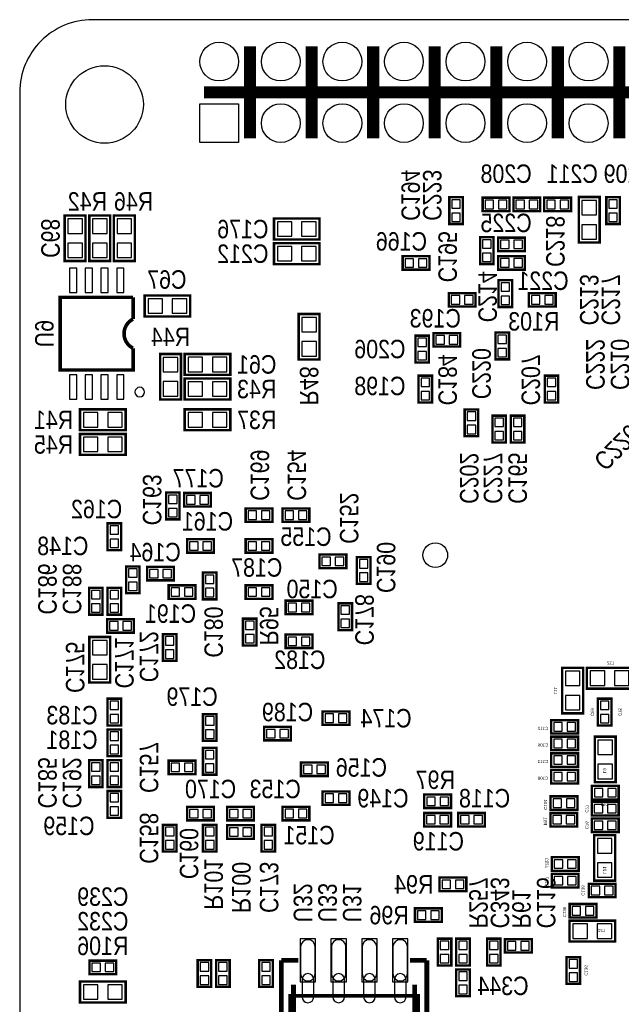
# Model space of a CAD drawing. Extents: x 0 to 111, y 0 to 76.
# Tile 2 of 7: x 0 to 25, y 30 to 71. Entities that reach past the tile are written whole.
import ezdxf
from ezdxf.enums import TextEntityAlignment as Align

# ---------------------------------------------------------------- set-up
doc = ezdxf.new("R2010")
doc.units = 0
for name, color, linetype in [('BG_OUTLINE', 12, 'CONTINUOUS'), ('PG_SILKSCREEN_BOTTOM', 150, 'CONTINUOUS'), ('PIN_BOTTOM', 202, 'CONTINUOUS'), ('RD_SILKSCREEN_BOTTOM', 150, 'CONTINUOUS')]:
    doc.layers.add(name, color=color, linetype=linetype)

msp = doc.modelspace()

# ---------------------------------------------------------------- linework, layer by layer
at = {"layer": 'BG_OUTLINE'}
msp.add_lwpolyline([(2.999994, 0), (108.000013, 0, 0.414212), (111.000007, 2.999994), (111.000007, 67.999991, 0.414214), (108.000013, 71.00001), (2.999994, 71.00001, 0.414214), (0, 67.999991), (0, 2.999994, 0.414212), (2.999994, 0)], format="xyb", dxfattribs=at)
at = {"layer": 'PG_SILKSCREEN_BOTTOM'}
for points, const_width in [([(9.500006, 66.099995), (9.500006, 69.899987)], 0.499999), ([(12.040006, 66.099995), (12.040006, 69.899987)], 0.499999), ([(14.580006, 66.099995), (14.580006, 69.899987)], 0.499999), ([(17.120006, 66.099995), (17.120006, 69.899987)], 0.499999), ([(19.660006, 66.099995), (19.660006, 69.899987)], 0.499999), ([(22.200006, 66.099995), (22.200006, 69.899987)], 0.499999), ([(24.740006, 66.099995), (24.740006, 69.899987)], 0.499999), ([(7.60001, 67.999991), (57.120003, 67.999991)], 0.499999), ([(17.83809, 62.566474), (17.722088, 62.566474), (17.722088, 63.671475), (18.279085, 63.671475), (18.279085, 62.566474), (17.83809, 62.566474)], 0.1), ([(19.099098, 63.535509), (19.099098, 63.651511), (20.2041, 63.651511), (20.2041, 63.094514), (19.099098, 63.094514), (19.099098, 63.535509)], 0.1), ([(20.369098, 63.535509), (20.369098, 63.651511), (21.474074, 63.651511), (21.474074, 63.094514), (20.369098, 63.094514), (20.369098, 63.535509)], 0.1), ([(21.639073, 63.535509), (21.639073, 63.651511), (22.744074, 63.651511), (22.744074, 63.094514), (21.639073, 63.094514), (21.639073, 63.535509)], 0.1), ([(23.0632, 63.6778), (23.0632, 61.7982), (23.9268, 61.7982), (23.9268, 63.6778), (23.0632, 63.6778)], 0.1016), ([(24.31509, 62.566499), (24.199088, 62.566499), (24.199088, 63.671501), (24.756085, 63.671501), (24.756085, 62.566499), (24.31509, 62.566499)], 0.1), ([(2.7178, 61.0362), (2.7178, 62.9158), (1.8542, 62.9158), (1.8542, 61.0362), (2.7178, 61.0362)], 0.1016), ([(2.8702, 62.9158), (2.8702, 61.0362), (3.7338, 61.0362), (3.7338, 62.9158), (2.8702, 62.9158)], 0.1016), ([(3.8862, 62.9158), (3.8862, 61.0362), (4.7498, 61.0362), (4.7498, 62.9158), (3.8862, 62.9158)], 0.1016), ([(12.3698, 62.7888), (10.4902, 62.7888), (10.4902, 61.9252), (12.3698, 61.9252), (12.3698, 62.7888)], 0.1016), ([(12.3698, 61.7728), (10.4902, 61.7728), (10.4902, 60.9092), (12.3698, 60.9092), (12.3698, 61.7728)], 0.1016), ([(19.10809, 60.915525), (18.992088, 60.915525), (18.992088, 62.020526), (19.549085, 62.020526), (19.549085, 60.915525), (19.10809, 60.915525)], 0.1), ([(20.8391, 61.559491), (20.8391, 61.443489), (19.734098, 61.443489), (19.734098, 62.000486), (20.8391, 62.000486), (20.8391, 61.559491)], 0.1), ([(15.797124, 61.122509), (15.797124, 61.238511), (16.902125, 61.238511), (16.902125, 60.681514), (15.797124, 60.681514), (15.797124, 61.122509)], 0.1), ([(20.8391, 60.797491), (20.8391, 60.681489), (19.734098, 60.681489), (19.734098, 61.238486), (20.8391, 61.238486), (20.8391, 60.797491)], 0.1), ([(20.195108, 60.242526), (20.31111, 60.242526), (20.31111, 59.137525), (19.754113, 59.137525), (19.754113, 60.242526), (20.195108, 60.242526)], 0.1), ([(18.8071, 59.273491), (18.8071, 59.157489), (17.702098, 59.157489), (17.702098, 59.714486), (18.8071, 59.714486), (18.8071, 59.273491)], 0.1), ([(22.109125, 59.273491), (22.109125, 59.157489), (21.004124, 59.157489), (21.004124, 59.714486), (22.109125, 59.714486), (22.109125, 59.273491)], 0.1), ([(4.675022, 59.539022), (1.675003, 59.539022), (1.675003, 56.539003), (4.675022, 56.539003), (4.675022, 57.439001)], 0.150012), ([(4.675022, 58.638999), (4.675022, 59.539022)], 0.150012), ([(5.1562, 58.7502), (7.0358, 58.7502), (7.0358, 59.6138), (5.1562, 59.6138), (5.1562, 58.7502)], 0.1016), ([(11.5062, 58.8518), (11.5062, 56.9722), (12.3698, 56.9722), (12.3698, 58.8518), (11.5062, 58.8518)], 0.1016), ([(20.068108, 58.083501), (20.18411, 58.083501), (20.18411, 56.978499), (19.627113, 56.978499), (19.627113, 58.083501), (20.068108, 58.083501)], 0.1), ([(16.44109, 56.851525), (16.325088, 56.851525), (16.325088, 57.956526), (16.882085, 57.956526), (16.882085, 56.851525), (16.44109, 56.851525)], 0.1), ([(18.172125, 57.622491), (18.172125, 57.506489), (17.067124, 57.506489), (17.067124, 58.063486), (18.172125, 58.063486), (18.172125, 57.622491)], 0.1), ([(6.6548, 55.3212), (6.6548, 57.2008), (5.7912, 57.2008), (5.7912, 55.3212), (6.6548, 55.3212)], 0.1016), ([(6.8072, 56.3372), (8.6868, 56.3372), (8.6868, 57.2008), (6.8072, 57.2008), (6.8072, 56.3372)], 0.1016), ([(6.8072, 55.3212), (8.6868, 55.3212), (8.6868, 56.1848), (6.8072, 56.1848), (6.8072, 55.3212)], 0.1016), ([(16.893108, 56.305501), (17.00911, 56.305501), (17.00911, 55.200499), (16.452113, 55.200499), (16.452113, 56.305501), (16.893108, 56.305501)], 0.1), ([(22.100108, 56.305501), (22.21611, 56.305501), (22.21611, 55.200499), (21.659113, 55.200499), (21.659113, 56.305501), (22.100108, 56.305501)], 0.1), ([(4.3688, 54.9148), (2.4892, 54.9148), (2.4892, 54.0512), (4.3688, 54.0512), (4.3688, 54.9148)], 0.1016), ([(6.8072, 54.0512), (8.6868, 54.0512), (8.6868, 54.9148), (6.8072, 54.9148), (6.8072, 54.0512)], 0.1016), ([(18.798108, 54.908475), (18.91411, 54.908475), (18.91411, 53.803474), (18.357113, 53.803474), (18.357113, 54.908475), (18.798108, 54.908475)], 0.1), ([(19.941108, 54.65445), (20.05711, 54.65445), (20.05711, 53.549448), (19.500113, 53.549448), (19.500113, 54.65445), (19.941108, 54.65445)], 0.1), ([(20.37809, 53.549525), (20.262088, 53.549525), (20.262088, 54.654526), (20.819085, 54.654526), (20.819085, 53.549525), (20.37809, 53.549525)], 0.1), ([(2.4892, 53.0352), (4.3688, 53.0352), (4.3688, 53.8988), (2.4892, 53.8988), (2.4892, 53.0352)], 0.1016), ([(6.479108, 51.479399), (6.59511, 51.479399), (6.59511, 50.374398), (6.038113, 50.374398), (6.038113, 51.479399), (6.479108, 51.479399)], 0.1), ([(7.885049, 51.018491), (7.885049, 50.902489), (6.780047, 50.902489), (6.780047, 51.459486), (7.885049, 51.459486), (7.885049, 51.018491)], 0.1), ([(10.425074, 50.383491), (10.425074, 50.267489), (9.320073, 50.267489), (9.320073, 50.824486), (10.425074, 50.824486), (10.425074, 50.383491)], 0.1), ([(10.8442, 50.708509), (10.8442, 50.824511), (11.949201, 50.824511), (11.949201, 50.267514), (10.8442, 50.267514), (10.8442, 50.708509)], 0.1), ([(4.066108, 50.209475), (4.18211, 50.209475), (4.18211, 49.104474), (3.625113, 49.104474), (3.625113, 50.209475), (4.066108, 50.209475)], 0.1), ([(6.907124, 49.438509), (6.907124, 49.554511), (8.012125, 49.554511), (8.012125, 48.997489), (6.907124, 48.997489), (6.907124, 49.438509)], 0.1), ([(10.425125, 49.113491), (10.425125, 48.997489), (9.320124, 48.997489), (9.320124, 49.554486), (10.425125, 49.554486), (10.425125, 49.113491)], 0.1), ([(12.368098, 48.803509), (12.368098, 48.919511), (13.4731, 48.919511), (13.4731, 48.362514), (12.368098, 48.362514), (12.368098, 48.803509)], 0.1), ([(14.353108, 48.812501), (14.46911, 48.812501), (14.46911, 47.707499), (13.912113, 47.707499), (13.912113, 48.812501), (14.353108, 48.812501)], 0.1), ([(4.828108, 48.431526), (4.94411, 48.431526), (4.94411, 47.326525), (4.387113, 47.326525), (4.387113, 48.431526), (4.828108, 48.431526)], 0.1), ([(6.3611, 47.970491), (6.3611, 47.854489), (5.256098, 47.854489), (5.256098, 48.411486), (6.3611, 48.411486), (6.3611, 47.970491)], 0.1), ([(8.003108, 48.177501), (8.11911, 48.177501), (8.11911, 47.072499), (7.562113, 47.072499), (7.562113, 48.177501), (8.003108, 48.177501)], 0.1), ([(2.97909, 46.437499), (2.863088, 46.437499), (2.863088, 47.542501), (3.420085, 47.542501), (3.420085, 46.437499), (2.97909, 46.437499)], 0.1), ([(3.74109, 46.437525), (3.625088, 46.437525), (3.625088, 47.542526), (4.182085, 47.542526), (4.182085, 46.437525), (3.74109, 46.437525)], 0.1), ([(7.250074, 47.208592), (7.250074, 47.092489), (6.145073, 47.092489), (6.145073, 47.649486), (7.250074, 47.649486), (7.250074, 47.208592)], 0.1), ([(9.320124, 47.533484), (9.320124, 47.649486), (10.425125, 47.649486), (10.425125, 47.092489), (9.320124, 47.092489), (9.320124, 47.533484)], 0.1), ([(10.971098, 46.898509), (10.971098, 47.014511), (12.0761, 47.014511), (12.0761, 46.457514), (10.971098, 46.457514), (10.971098, 46.898509)], 0.1), ([(13.591083, 46.907399), (13.707085, 46.907399), (13.707085, 45.802398), (13.150088, 45.802398), (13.150088, 46.907399), (13.591083, 46.907399)], 0.1), ([(4.710125, 45.811491), (4.710125, 45.695489), (3.605124, 45.695489), (3.605124, 46.252486), (4.710125, 46.252486), (4.710125, 45.811491)], 0.1), ([(9.32909, 45.167499), (9.213088, 45.167499), (9.213088, 46.272501), (9.770085, 46.272501), (9.770085, 45.167499), (9.32909, 45.167499)], 0.1), ([(2.8702, 45.5168), (2.8702, 43.6372), (3.7338, 43.6372), (3.7338, 45.5168), (2.8702, 45.5168)], 0.1016), ([(6.352108, 45.637475), (6.46811, 45.637475), (6.46811, 44.532474), (5.911113, 44.532474), (5.911113, 45.637475), (6.352108, 45.637475)], 0.1), ([(10.971098, 45.501509), (10.971098, 45.617511), (12.0761, 45.617511), (12.0761, 45.060514), (10.971098, 45.060514), (10.971098, 45.501509)], 0.1), ([(23.241, 42.3672), (23.241, 44.2468), (22.3774, 44.2468), (22.3774, 42.3672), (23.241, 42.3672)], 0.1016), ([(25.273, 44.2468), (23.3934, 44.2468), (23.3934, 43.3832), (25.273, 43.3832), (25.273, 44.2468)], 0.1016), ([(3.74109, 41.865474), (3.625088, 41.865474), (3.625088, 42.970475), (4.182085, 42.970475), (4.182085, 41.865474), (3.74109, 41.865474)], 0.1), ([(24.292992, 42.969993), (24.408994, 42.969993), (24.408994, 41.864991), (23.851997, 41.864991), (23.851997, 42.969993), (24.292992, 42.969993)], 0.1), ([(7.67809, 41.230525), (7.562088, 41.230525), (7.562088, 42.335526), (8.119085, 42.335526), (8.119085, 41.230525), (7.67809, 41.230525)], 0.1), ([(12.495098, 42.326509), (12.495098, 42.442511), (13.6001, 42.442511), (13.6001, 41.885514), (12.495098, 41.885514), (12.495098, 42.326509)], 0.1), ([(21.926474, 41.970909), (21.926474, 42.086911), (23.031475, 42.086911), (23.031475, 41.529914), (21.926474, 41.529914), (21.926474, 41.970909)], 0.1), ([(3.741191, 40.595474), (3.625088, 40.595474), (3.625088, 41.700475), (4.182085, 41.700475), (4.182085, 40.595474), (3.741191, 40.595474)], 0.1), ([(11.187125, 41.366491), (11.187125, 41.250489), (10.082124, 41.250489), (10.082124, 41.807486), (11.187125, 41.807486), (11.187125, 41.366491)], 0.1), ([(21.926626, 41.285109), (21.926626, 41.401111), (23.031628, 41.401111), (23.031628, 40.844114), (21.926626, 40.844114), (21.926626, 41.285109)], 0.1), ([(24.5872, 39.5224), (24.5872, 41.402), (23.7236, 41.402), (23.7236, 39.5224), (24.5872, 39.5224)], 0.1016), ([(8.003108, 40.938399), (8.11911, 40.938399), (8.11911, 39.833398), (7.562113, 39.833398), (7.562113, 40.938399), (8.003108, 40.938399)], 0.1), ([(21.926525, 40.599309), (21.926525, 40.715311), (23.031526, 40.715311), (23.031526, 40.158314), (21.926525, 40.158314), (21.926525, 40.599309)], 0.1), ([(2.97909, 39.325525), (2.863088, 39.325525), (2.863088, 40.430501), (3.420085, 40.430501), (3.420085, 39.325525), (2.97909, 39.325525)], 0.1), ([(3.74109, 39.325525), (3.625088, 39.325525), (3.625088, 40.430526), (4.182085, 40.430526), (4.182085, 39.325525), (3.74109, 39.325525)], 0.1), ([(7.2501, 39.969491), (7.2501, 39.853489), (6.145098, 39.853489), (6.145098, 40.410486), (7.2501, 40.410486), (7.2501, 39.969491)], 0.1), ([(12.711074, 39.893291), (12.711074, 39.777289), (11.606073, 39.777289), (11.606073, 40.334286), (12.711074, 40.334286), (12.711074, 39.893291)], 0.1), ([(21.926499, 39.913509), (21.926499, 40.029511), (23.031501, 40.029511), (23.031501, 39.472514), (21.926499, 39.472514), (21.926499, 39.913509)], 0.1), ([(3.74109, 38.055474), (3.625088, 38.055474), (3.625088, 39.160475), (4.182085, 39.160475), (4.182085, 38.055474), (3.74109, 38.055474)], 0.1), ([(12.495225, 39.024509), (12.495225, 39.140511), (13.600227, 39.140511), (13.600227, 38.583514), (12.495225, 38.583514), (12.495225, 39.024509)], 0.1), ([(17.791125, 38.572491), (17.791125, 38.456489), (16.686124, 38.456489), (16.686124, 39.013486), (17.791125, 39.013486), (17.791125, 38.572491)], 0.1), ([(24.707901, 38.928116), (24.707901, 38.812114), (23.602899, 38.812114), (23.602899, 39.369111), (24.707901, 39.369111), (24.707901, 38.928116)], 0.1), ([(21.901099, 38.821309), (21.901099, 38.937311), (23.006101, 38.937311), (23.006101, 38.380314), (21.901099, 38.380314), (21.901099, 38.821309)], 0.1), ([(23.602899, 38.592709), (23.602899, 38.708711), (24.707901, 38.708711), (24.707901, 38.151714), (23.602899, 38.151714), (23.602899, 38.592709)], 0.1), ([(6.907098, 38.389408), (6.907098, 38.505511), (8.0121, 38.505511), (8.0121, 37.948514), (6.907098, 37.948514), (6.907098, 38.389408)], 0.1), ([(8.558073, 38.389509), (8.558073, 38.505511), (9.663074, 38.505511), (9.663074, 37.948514), (8.558073, 37.948514), (8.558073, 38.389509)], 0.1), ([(11.949074, 38.064491), (11.949074, 37.948489), (10.844073, 37.948489), (10.844073, 38.505486), (11.949074, 38.505486), (11.949074, 38.064491)], 0.1), ([(16.686124, 38.135484), (16.686124, 38.251486), (17.791125, 38.251486), (17.791125, 37.694489), (16.686124, 37.694489), (16.686124, 38.135484)], 0.1), ([(18.083098, 38.135484), (18.083098, 38.251486), (19.1881, 38.251486), (19.1881, 37.694489), (18.083098, 37.694489), (18.083098, 38.135484)], 0.1), ([(21.893098, 38.135509), (21.893098, 38.251511), (22.998201, 38.251511), (22.998201, 37.694514), (21.893098, 37.694514), (21.893098, 38.135509)], 0.1), ([(6.02709, 36.658601), (5.911088, 36.658601), (5.911088, 37.763602), (6.468085, 37.763602), (6.468085, 36.658601), (6.02709, 36.658601)], 0.1), ([(7.67809, 36.658525), (7.562088, 36.658525), (7.562088, 37.763526), (8.119085, 37.763526), (8.119085, 36.658525), (7.67809, 36.658525)], 0.1), ([(10.416108, 37.763501), (10.53211, 37.763501), (10.53211, 36.658499), (9.975113, 36.658499), (9.975113, 37.763501), (10.416108, 37.763501)], 0.1), ([(23.603001, 37.906909), (23.603001, 38.022911), (24.708002, 38.022911), (24.708002, 37.465914), (23.603001, 37.465914), (23.603001, 37.906909)], 0.1), ([(9.663125, 37.302491), (9.663125, 37.186489), (8.558124, 37.186489), (8.558124, 37.743486), (9.663125, 37.743486), (9.663125, 37.302491)], 0.1), ([(24.5618, 35.4584), (24.5618, 37.338), (23.6982, 37.338), (23.6982, 35.4584), (24.5618, 35.4584)], 0.1016), ([(21.952001, 36.306709), (21.952001, 36.422711), (23.057002, 36.422711), (23.057002, 35.865714), (21.952001, 35.865714), (21.952001, 36.306709)], 0.1), ([(21.951899, 35.620909), (21.951899, 35.736911), (23.056901, 35.736911), (23.056901, 35.179914), (21.951899, 35.179914), (21.951899, 35.620909)], 0.1), ([(17.321098, 35.468509), (17.321098, 35.584511), (18.4261, 35.584511), (18.4261, 35.027514), (17.321098, 35.027514), (17.321098, 35.468509)], 0.1), ([(23.475925, 35.214509), (23.475925, 35.330511), (24.580926, 35.330511), (24.580926, 34.773514), (23.475925, 34.773514), (23.475925, 35.214509)], 0.1), ([(16.3052, 34.198509), (16.3052, 34.314511), (17.410201, 34.314511), (17.410201, 33.757514), (16.3052, 33.757514), (16.3052, 34.198509)], 0.1), ([(22.688499, 34.376309), (22.688499, 34.492311), (23.793501, 34.492311), (23.793501, 33.935314), (22.688499, 33.935314), (22.688499, 34.376309)], 0.1), ([(24.5618, 33.8074), (22.6822, 33.8074), (22.6822, 32.9438), (24.5618, 32.9438), (24.5618, 33.8074)], 0.1016), ([(17.363542, 31.959499), (17.24754, 31.959499), (17.24754, 33.064501), (17.804562, 33.064501), (17.804562, 31.959499), (17.363542, 31.959499)], 0.1), ([(18.450509, 33.064501), (18.566511, 33.064501), (18.566511, 31.959499), (18.009514, 31.959499), (18.009514, 33.064501), (18.450509, 33.064501)], 0.1), ([(19.720509, 33.064501), (19.836511, 33.064501), (19.836511, 31.959499), (19.279514, 31.959499), (19.279514, 33.064501), (19.720509, 33.064501)], 0.1), ([(20.021525, 32.928509), (20.021525, 33.044511), (21.126526, 33.044511), (21.126526, 32.487514), (20.021525, 32.487514), (20.021525, 32.928509)], 0.1), ([(2.876525, 32.039509), (2.876525, 32.155511), (3.981526, 32.155511), (3.981526, 31.598514), (2.876525, 31.598514), (2.876525, 32.039509)], 0.1), ([(7.457491, 31.070499), (7.341489, 31.070499), (7.341489, 32.175501), (7.898486, 32.175501), (7.898486, 31.070499), (7.457491, 31.070499)], 0.1), ([(8.219491, 31.070474), (8.103489, 31.070474), (8.103489, 32.175475), (8.660486, 32.175475), (8.660486, 31.070474), (8.219491, 31.070474)], 0.1), ([(9.997491, 31.070525), (9.881489, 31.070525), (9.881489, 32.175526), (10.438486, 32.175526), (10.438486, 31.070525), (9.997491, 31.070525)], 0.1), ([(10.793984, 32.1691), (11.492484, 32.1691)], 0.200711), ([(10.793984, 24.1681), (10.793984, 32.1691)], 0.200711), ([(16.793362, 32.1691), (16.094862, 32.1691)], 0.200711), ([(16.793362, 24.1681), (16.793362, 32.1691)], 0.200711), ([(22.672091, 31.197499), (22.556089, 31.197499), (22.556089, 32.302501), (23.113086, 32.302501), (23.113086, 31.197499), (22.672091, 31.197499)], 0.1), ([(18.125491, 30.689601), (18.009489, 30.689601), (18.009489, 31.794602), (18.566486, 31.794602), (18.566486, 30.689601), (18.125491, 30.689601)], 0.1), ([(4.3688, 31.2928), (2.4892, 31.2928), (2.4892, 30.4292), (4.3688, 30.4292), (4.3688, 31.2928)], 0.1016), ([(11.293678, 25.168606), (11.293678, 31.168594)], 0.2), ([(16.293668, 25.168606), (16.293668, 31.168594)], 0.2), ([(11.153572, 25.629108), (11.153572, 30.709108), (16.433775, 30.709108), (16.433775, 25.629108), (11.153572, 25.629108)], 0.1524)]:
    msp.add_lwpolyline(points, dxfattribs=dict(at, const_width=const_width))
at = {"layer": 'PG_SILKSCREEN_BOTTOM', "const_width": 0.150012}
msp.add_lwpolyline([(4.675022, 58.638999, 0.618046), (4.675022, 57.439001)], format="xyb", dxfattribs=at)
at = {"layer": 'PG_SILKSCREEN_BOTTOM'}
msp.add_lwpolyline([(5.153, 55.626, 1), (4.753004, 55.625988, 1)], format="xyb", close=True, dxfattribs=at)
at = {"layer": 'PIN_BOTTOM'}
for points in [[(7.430008, 65.929993), (7.430008, 67.529989), (9.030005, 67.529989), (9.030005, 65.929993)], [(18.176113, 63.568605), (17.826101, 63.568605), (17.826101, 63.218593), (18.176113, 63.218593)], [(19.551015, 63.197511), (19.551015, 63.547523), (19.201003, 63.547523), (19.201003, 63.197511)], [(20.10123, 63.197511), (20.10123, 63.547523), (19.751218, 63.547523), (19.751218, 63.197511)], [(20.82099, 63.197486), (20.82099, 63.547498), (20.470978, 63.547498), (20.470978, 63.197486)], [(21.371204, 63.197486), (21.371204, 63.547498), (21.021192, 63.547498), (21.021192, 63.197486)], [(22.090964, 63.197486), (22.090964, 63.547498), (21.740952, 63.547498), (21.740952, 63.197486)], [(22.641179, 63.197486), (22.641179, 63.547498), (22.291167, 63.547498), (22.291167, 63.197486)], [(23.794695, 63.537592), (23.195305, 63.537592), (23.195305, 62.938203), (23.794695, 62.938203)], [(24.653113, 63.568631), (24.303101, 63.568631), (24.303101, 63.218619), (24.653113, 63.218619)], [(18.176113, 63.018391), (17.826101, 63.018391), (17.826101, 62.668379), (18.176113, 62.668379)], [(24.653113, 63.018416), (24.303101, 63.018416), (24.303101, 62.668404), (24.653113, 62.668404)], [(1.986305, 62.176203), (2.585695, 62.176203), (2.585695, 62.775592), (1.986305, 62.775592)], [(3.601695, 62.775592), (3.002305, 62.775592), (3.002305, 62.176203), (3.601695, 62.176203)], [(4.617695, 62.775592), (4.018305, 62.775592), (4.018305, 62.176203), (4.617695, 62.176203)], [(11.229797, 62.057305), (11.229797, 62.656695), (10.630408, 62.656695), (10.630408, 62.057305)], [(12.229592, 62.057305), (12.229592, 62.656695), (11.630203, 62.656695), (11.630203, 62.057305)], [(23.794695, 62.537797), (23.195305, 62.537797), (23.195305, 61.938408), (23.794695, 61.938408)], [(19.446113, 61.917631), (19.096101, 61.917631), (19.096101, 61.567619), (19.446113, 61.567619)], [(19.836994, 61.897514), (19.836994, 61.547502), (20.187006, 61.547502), (20.187006, 61.897514)], [(20.387208, 61.897514), (20.387208, 61.547502), (20.73722, 61.547502), (20.73722, 61.897514)], [(1.986305, 61.176408), (2.585695, 61.176408), (2.585695, 61.775797), (1.986305, 61.775797)], [(3.601695, 61.775797), (3.002305, 61.775797), (3.002305, 61.176408), (3.601695, 61.176408)], [(4.617695, 61.775797), (4.018305, 61.775797), (4.018305, 61.176408), (4.617695, 61.176408)], [(11.229797, 61.041305), (11.229797, 61.640695), (10.630408, 61.640695), (10.630408, 61.041305)], [(12.229592, 61.041305), (12.229592, 61.640695), (11.630203, 61.640695), (11.630203, 61.041305)], [(16.249015, 60.784486), (16.249015, 61.134498), (15.899003, 61.134498), (15.899003, 60.784486)], [(16.79923, 60.784486), (16.79923, 61.134498), (16.449218, 61.134498), (16.449218, 60.784486)], [(19.446113, 61.367416), (19.096101, 61.367416), (19.096101, 61.017404), (19.446113, 61.017404)], [(19.836994, 61.135514), (19.836994, 60.785502), (20.187006, 60.785502), (20.187006, 61.135514)], [(20.387208, 61.135514), (20.387208, 60.785502), (20.73722, 60.785502), (20.73722, 61.135514)], [(2.350008, 59.738997), (2.350008, 60.738995), (2.050009, 60.738995), (2.050009, 59.738997)], [(3.000019, 59.738997), (3.000019, 60.738995), (2.70002, 60.738995), (2.70002, 59.738997)], [(3.650005, 59.738997), (3.650005, 60.738995), (3.350006, 60.738995), (3.350006, 59.738997)], [(4.300017, 59.738997), (4.300017, 60.738995), (4.000017, 60.738995), (4.000017, 59.738997)], [(19.85711, 59.790635), (20.207122, 59.790635), (20.207122, 60.140647), (19.85711, 60.140647)], [(5.296408, 59.481695), (5.296408, 58.882305), (5.895797, 58.882305), (5.895797, 59.481695)], [(6.296203, 59.481695), (6.296203, 58.882305), (6.895592, 58.882305), (6.895592, 59.481695)], [(17.804994, 59.611514), (17.804994, 59.261502), (18.155006, 59.261502), (18.155006, 59.611514)], [(18.355208, 59.611514), (18.355208, 59.261502), (18.70522, 59.261502), (18.70522, 59.611514)], [(19.85711, 59.24042), (20.207122, 59.24042), (20.207122, 59.590432), (19.85711, 59.590432)], [(21.106994, 59.611489), (21.106994, 59.261477), (21.457006, 59.261477), (21.457006, 59.611489)], [(21.657208, 59.611489), (21.657208, 59.261477), (22.00722, 59.261477), (22.00722, 59.611489)], [(12.237695, 58.711592), (11.638305, 58.711592), (11.638305, 58.112203), (12.237695, 58.112203)], [(16.779113, 57.853631), (16.429101, 57.853631), (16.429101, 57.503619), (16.779113, 57.503619)], [(17.170019, 57.960514), (17.170019, 57.610502), (17.520031, 57.610502), (17.520031, 57.960514)], [(17.720234, 57.960514), (17.720234, 57.610502), (18.070246, 57.610502), (18.070246, 57.960514)], [(19.730085, 57.631584), (20.080097, 57.631584), (20.080097, 57.981596), (19.730085, 57.981596)], [(12.237695, 57.711797), (11.638305, 57.711797), (11.638305, 57.112408), (12.237695, 57.112408)], [(19.730085, 57.081369), (20.080097, 57.081369), (20.080097, 57.431381), (19.730085, 57.431381)], [(5.923305, 56.461203), (6.522695, 56.461203), (6.522695, 57.060592), (5.923305, 57.060592)], [(6.947408, 57.068695), (6.947408, 56.469305), (7.546797, 56.469305), (7.546797, 57.068695)], [(7.947203, 57.068695), (7.947203, 56.469305), (8.546592, 56.469305), (8.546592, 57.068695)], [(16.779113, 57.303416), (16.429101, 57.303416), (16.429101, 56.953404), (16.779113, 56.953404)], [(2.350008, 55.339005), (2.350008, 56.339003), (2.050009, 56.339003), (2.050009, 55.339005)], [(3.000019, 55.339005), (3.000019, 56.339003), (2.70002, 56.339003), (2.70002, 55.339005)], [(3.650005, 55.339005), (3.650005, 56.339003), (3.350006, 56.339003), (3.350006, 55.339005)], [(4.300017, 55.339005), (4.300017, 56.339003), (4.000017, 56.339003), (4.000017, 55.339005)], [(16.555085, 55.853584), (16.905097, 55.853584), (16.905097, 56.203596), (16.555085, 56.203596)], [(21.762085, 55.853609), (22.112097, 55.853609), (22.112097, 56.203621), (21.762085, 56.203621)], [(5.923305, 55.461408), (6.522695, 55.461408), (6.522695, 56.060797), (5.923305, 56.060797)], [(6.947408, 56.052695), (6.947408, 55.453305), (7.546797, 55.453305), (7.546797, 56.052695)], [(7.947203, 56.052695), (7.947203, 55.453305), (8.546592, 55.453305), (8.546592, 56.052695)], [(16.555085, 55.303369), (16.905097, 55.303369), (16.905097, 55.653381), (16.555085, 55.653381)], [(21.762085, 55.303395), (22.112097, 55.303395), (22.112097, 55.653407), (21.762085, 55.653407)], [(3.228797, 54.183305), (3.228797, 54.782695), (2.629408, 54.782695), (2.629408, 54.183305)], [(4.228592, 54.183305), (4.228592, 54.782695), (3.629203, 54.782695), (3.629203, 54.183305)], [(6.947408, 54.782695), (6.947408, 54.183305), (7.546797, 54.183305), (7.546797, 54.782695)], [(7.947203, 54.782695), (7.947203, 54.183305), (8.546592, 54.183305), (8.546592, 54.782695)], [(18.460085, 54.456584), (18.810097, 54.456584), (18.810097, 54.806596), (18.460085, 54.806596)], [(19.603085, 54.202533), (19.953097, 54.202533), (19.953097, 54.552545), (19.603085, 54.552545)], [(20.716088, 54.551631), (20.366076, 54.551631), (20.366076, 54.201619), (20.716088, 54.201619)], [(18.460085, 53.906369), (18.810097, 53.906369), (18.810097, 54.256381), (18.460085, 54.256381)], [(2.629408, 53.766695), (2.629408, 53.167305), (3.228797, 53.167305), (3.228797, 53.766695)], [(3.629203, 53.766695), (3.629203, 53.167305), (4.228592, 53.167305), (4.228592, 53.766695)], [(19.603085, 53.652318), (19.953097, 53.652318), (19.953097, 54.00233), (19.603085, 54.00233)], [(20.716088, 54.001416), (20.366076, 54.001416), (20.366076, 53.651404), (20.716088, 53.651404)], [(6.141085, 51.027609), (6.491097, 51.027609), (6.491097, 51.377621), (6.141085, 51.377621)], [(6.882917, 51.356514), (6.882917, 51.006502), (7.232929, 51.006502), (7.232929, 51.356514)], [(7.433132, 51.356514), (7.433132, 51.006502), (7.783144, 51.006502), (7.783144, 51.356514)], [(6.141085, 50.477395), (6.491097, 50.477395), (6.491097, 50.827407), (6.141085, 50.827407)], [(9.422968, 50.721514), (9.422968, 50.371502), (9.77298, 50.371502), (9.77298, 50.721514)], [(9.973183, 50.721514), (9.973183, 50.371502), (10.323195, 50.371502), (10.323195, 50.721514)], [(11.29599, 50.370486), (11.29599, 50.720498), (10.945978, 50.720498), (10.945978, 50.370486)], [(11.846204, 50.370486), (11.846204, 50.720498), (11.496192, 50.720498), (11.496192, 50.370486)], [(3.728085, 49.757584), (4.078097, 49.757584), (4.078097, 50.107596), (3.728085, 50.107596)], [(3.728085, 49.207369), (4.078097, 49.207369), (4.078097, 49.557381), (3.728085, 49.557381)], [(7.359015, 49.100486), (7.359015, 49.450498), (7.009003, 49.450498), (7.009003, 49.100486)], [(7.90923, 49.100486), (7.90923, 49.450498), (7.559218, 49.450498), (7.559218, 49.100486)], [(9.422994, 49.451514), (9.422994, 49.101502), (9.773006, 49.101502), (9.773006, 49.451514)], [(9.973208, 49.451514), (9.973208, 49.101502), (10.32322, 49.101502), (10.32322, 49.451514)], [(12.820015, 48.465486), (12.820015, 48.815498), (12.470003, 48.815498), (12.470003, 48.465486)], [(13.37023, 48.465486), (13.37023, 48.815498), (13.020218, 48.815498), (13.020218, 48.465486)], [(14.015085, 48.360609), (14.365097, 48.360609), (14.365097, 48.710621), (14.015085, 48.710621)], [(4.49011, 47.979609), (4.840122, 47.979609), (4.840122, 48.329621), (4.49011, 48.329621)], [(5.358994, 48.308514), (5.358994, 47.958502), (5.709006, 47.958502), (5.709006, 48.308514)], [(5.909208, 48.308514), (5.909208, 47.958502), (6.25922, 47.958502), (6.25922, 48.308514)], [(7.665085, 47.725584), (8.015097, 47.725584), (8.015097, 48.075596), (7.665085, 48.075596)], [(14.015085, 47.810395), (14.365097, 47.810395), (14.365097, 48.160407), (14.015085, 48.160407)], [(4.49011, 47.429395), (4.840122, 47.429395), (4.840122, 47.779407), (4.49011, 47.779407)], [(3.317113, 47.439605), (2.967101, 47.439605), (2.967101, 47.089593), (3.317113, 47.089593)], [(4.079088, 47.439631), (3.729076, 47.439631), (3.729076, 47.089619), (4.079088, 47.089619)], [(6.247968, 47.546489), (6.247968, 47.196477), (6.59798, 47.196477), (6.59798, 47.546489)], [(6.798183, 47.546489), (6.798183, 47.196477), (7.148195, 47.196477), (7.148195, 47.546489)], [(7.665085, 47.175369), (8.015097, 47.175369), (8.015097, 47.525381), (7.665085, 47.525381)], [(9.772015, 47.195486), (9.772015, 47.545498), (9.422003, 47.545498), (9.422003, 47.195486)], [(10.32223, 47.195486), (10.32223, 47.545498), (9.972218, 47.545498), (9.972218, 47.195486)], [(3.317113, 46.889391), (2.967101, 46.889391), (2.967101, 46.539379), (3.317113, 46.539379)], [(4.079088, 46.889416), (3.729076, 46.889416), (3.729076, 46.539404), (4.079088, 46.539404)], [(11.42299, 46.560486), (11.42299, 46.910498), (11.072978, 46.910498), (11.072978, 46.560486)], [(11.973204, 46.560486), (11.973204, 46.910498), (11.623192, 46.910498), (11.623192, 46.560486)], [(13.253085, 46.455609), (13.603097, 46.455609), (13.603097, 46.805621), (13.253085, 46.805621)], [(3.707994, 46.149514), (3.707994, 45.799502), (4.058006, 45.799502), (4.058006, 46.149514)], [(4.258208, 46.149514), (4.258208, 45.799502), (4.60822, 45.799502), (4.60822, 46.149514)], [(9.667088, 46.169631), (9.317076, 46.169631), (9.317076, 45.819619), (9.667088, 45.819619)], [(13.253085, 45.905395), (13.603097, 45.905395), (13.603097, 46.255407), (13.253085, 46.255407)], [(6.014085, 45.185584), (6.364097, 45.185584), (6.364097, 45.535596), (6.014085, 45.535596)], [(9.667088, 45.619416), (9.317076, 45.619416), (9.317076, 45.269404), (9.667088, 45.269404)], [(3.601695, 45.376592), (3.002305, 45.376592), (3.002305, 44.777203), (3.601695, 44.777203)], [(11.42299, 45.163486), (11.42299, 45.513498), (11.072978, 45.513498), (11.072978, 45.163486)], [(11.973204, 45.163486), (11.973204, 45.513498), (11.623192, 45.513498), (11.623192, 45.163486)], [(6.014085, 44.635369), (6.364097, 44.635369), (6.364097, 44.985381), (6.014085, 44.985381)], [(3.601695, 44.376797), (3.002305, 44.376797), (3.002305, 43.777408), (3.601695, 43.777408)], [(22.509505, 43.507203), (23.108895, 43.507203), (23.108895, 44.106592), (22.509505, 44.106592)], [(24.132997, 43.515305), (24.132997, 44.114695), (23.533608, 44.114695), (23.533608, 43.515305)], [(25.132792, 43.515305), (25.132792, 44.114695), (24.533403, 44.114695), (24.533403, 43.515305)], [(22.509505, 42.507408), (23.108895, 42.507408), (23.108895, 43.106797), (22.509505, 43.106797)], [(4.079113, 42.86758), (3.729101, 42.86758), (3.729101, 42.517568), (4.079113, 42.517568)], [(23.954994, 42.518101), (24.305006, 42.518101), (24.305006, 42.868113), (23.954994, 42.868113)], [(4.079113, 42.317365), (3.729101, 42.317365), (3.729101, 41.967353), (4.079113, 41.967353)], [(12.94699, 41.988486), (12.94699, 42.338498), (12.596978, 42.338498), (12.596978, 41.988486)], [(13.497204, 41.988486), (13.497204, 42.338498), (13.147192, 42.338498), (13.147192, 41.988486)], [(23.954994, 41.967887), (24.305006, 41.967887), (24.305006, 42.317899), (23.954994, 42.317899)], [(8.016113, 42.232631), (7.666101, 42.232631), (7.666101, 41.882619), (8.016113, 41.882619)], [(22.378391, 41.632886), (22.378391, 41.982898), (22.028379, 41.982898), (22.028379, 41.632886)], [(22.928605, 41.632886), (22.928605, 41.982898), (22.578593, 41.982898), (22.578593, 41.632886)], [(4.079088, 41.59758), (3.729076, 41.59758), (3.729076, 41.247568), (4.079088, 41.247568)], [(8.016113, 41.682416), (7.666101, 41.682416), (7.666101, 41.332404), (8.016113, 41.332404)], [(10.184994, 41.704489), (10.184994, 41.354477), (10.535006, 41.354477), (10.535006, 41.704489)], [(10.735208, 41.704489), (10.735208, 41.354477), (11.08522, 41.354477), (11.08522, 41.704489)], [(22.378416, 40.947111), (22.378416, 41.297123), (22.028404, 41.297123), (22.028404, 40.947111)], [(22.928631, 40.947111), (22.928631, 41.297123), (22.578619, 41.297123), (22.578619, 40.947111)], [(23.855705, 40.662403), (24.455095, 40.662403), (24.455095, 41.261792), (23.855705, 41.261792)], [(4.079088, 41.047365), (3.729076, 41.047365), (3.729076, 40.697353), (4.079088, 40.697353)], [(7.665085, 40.486609), (8.015097, 40.486609), (8.015097, 40.836621), (7.665085, 40.836621)], [(3.317113, 40.327631), (2.967101, 40.327631), (2.967101, 39.977619), (3.317113, 39.977619)], [(4.079113, 40.327656), (3.729101, 40.327656), (3.729101, 39.977644), (4.079113, 39.977644)], [(6.247968, 40.307514), (6.247968, 39.957502), (6.59798, 39.957502), (6.59798, 40.307514)], [(6.798183, 40.307514), (6.798183, 39.957502), (7.148195, 39.957502), (7.148195, 40.307514)], [(7.665085, 39.936395), (8.015097, 39.936395), (8.015097, 40.286407), (7.665085, 40.286407)], [(22.378416, 40.261286), (22.378416, 40.611298), (22.028404, 40.611298), (22.028404, 40.261286)], [(22.928631, 40.261286), (22.928631, 40.611298), (22.578619, 40.611298), (22.578619, 40.261286)], [(23.855705, 39.662608), (24.455095, 39.662608), (24.455095, 40.261997), (23.855705, 40.261997)], [(11.708968, 40.231314), (11.708968, 39.881302), (12.05898, 39.881302), (12.05898, 40.231314)], [(12.259183, 40.231314), (12.259183, 39.881302), (12.609195, 39.881302), (12.609195, 40.231314)], [(22.378391, 39.575511), (22.378391, 39.925523), (22.028379, 39.925523), (22.028379, 39.575511)], [(22.928605, 39.575511), (22.928605, 39.925523), (22.578593, 39.925523), (22.578593, 39.575511)], [(3.317113, 39.777416), (2.967101, 39.777416), (2.967101, 39.427404), (3.317113, 39.427404)], [(4.079113, 39.777441), (3.729101, 39.777441), (3.729101, 39.427429), (4.079113, 39.427429)], [(4.079113, 39.05758), (3.729101, 39.05758), (3.729101, 38.707568), (4.079113, 38.707568)], [(12.947117, 38.686486), (12.947117, 39.036498), (12.597105, 39.036498), (12.597105, 38.686486)], [(13.497331, 38.686486), (13.497331, 39.036498), (13.147319, 39.036498), (13.147319, 38.686486)], [(23.705795, 39.266114), (23.705795, 38.916102), (24.055807, 38.916102), (24.055807, 39.266114)], [(24.256009, 39.266114), (24.256009, 38.916102), (24.606021, 38.916102), (24.606021, 39.266114)], [(16.789019, 38.910489), (16.789019, 38.560477), (17.139031, 38.560477), (17.139031, 38.910489)], [(17.339234, 38.910489), (17.339234, 38.560477), (17.689246, 38.560477), (17.689246, 38.910489)], [(22.352991, 38.483311), (22.352991, 38.833323), (22.002979, 38.833323), (22.002979, 38.483311)], [(22.903205, 38.483311), (22.903205, 38.833323), (22.553193, 38.833323), (22.553193, 38.483311)], [(4.079113, 38.507365), (3.729101, 38.507365), (3.729101, 38.157353), (4.079113, 38.157353)], [(7.359015, 38.051511), (7.359015, 38.401523), (7.009003, 38.401523), (7.009003, 38.051511)], [(7.90923, 38.051511), (7.90923, 38.401523), (7.559218, 38.401523), (7.559218, 38.051511)], [(9.00999, 38.051486), (9.00999, 38.401498), (8.659978, 38.401498), (8.659978, 38.051486)], [(9.560204, 38.051486), (9.560204, 38.401498), (9.210192, 38.401498), (9.210192, 38.051486)], [(10.946968, 38.402514), (10.946968, 38.052502), (11.29698, 38.052502), (11.29698, 38.402514)], [(11.497183, 38.402514), (11.497183, 38.052502), (11.847195, 38.052502), (11.847195, 38.402514)], [(24.054791, 38.254711), (24.054791, 38.604723), (23.704779, 38.604723), (23.704779, 38.254711)], [(24.605005, 38.254711), (24.605005, 38.604723), (24.254993, 38.604723), (24.254993, 38.254711)], [(17.13804, 37.797486), (17.13804, 38.147498), (16.788028, 38.147498), (16.788028, 37.797486)], [(17.688255, 37.797486), (17.688255, 38.147498), (17.338243, 38.147498), (17.338243, 37.797486)], [(18.53499, 37.797486), (18.53499, 38.147498), (18.184978, 38.147498), (18.184978, 37.797486)], [(19.085204, 37.797486), (19.085204, 38.147498), (18.735192, 38.147498), (18.735192, 37.797486)], [(22.34499, 37.797486), (22.34499, 38.147498), (21.994978, 38.147498), (21.994978, 37.797486)], [(22.895204, 37.797486), (22.895204, 38.147498), (22.545192, 38.147498), (22.545192, 37.797486)], [(24.054791, 37.568886), (24.054791, 37.918898), (23.704779, 37.918898), (23.704779, 37.568886)], [(24.605005, 37.568886), (24.605005, 37.918898), (24.254993, 37.918898), (24.254993, 37.568886)], [(6.365113, 37.660605), (6.015101, 37.660605), (6.015101, 37.310593), (6.365113, 37.310593)], [(8.016113, 37.660631), (7.666101, 37.660631), (7.666101, 37.310619), (8.016113, 37.310619)], [(8.660994, 37.640514), (8.660994, 37.290502), (9.011006, 37.290502), (9.011006, 37.640514)], [(9.211208, 37.640514), (9.211208, 37.290502), (9.56122, 37.290502), (9.56122, 37.640514)], [(10.078085, 37.311584), (10.428097, 37.311584), (10.428097, 37.661596), (10.078085, 37.661596)], [(6.365113, 37.110391), (6.015101, 37.110391), (6.015101, 36.760379), (6.365113, 36.760379)], [(8.016113, 37.110416), (7.666101, 37.110416), (7.666101, 36.760404), (8.016113, 36.760404)], [(10.078085, 36.761369), (10.428097, 36.761369), (10.428097, 37.111381), (10.078085, 37.111381)], [(23.830305, 36.598403), (24.429695, 36.598403), (24.429695, 37.197792), (23.830305, 37.197792)], [(22.403791, 35.968686), (22.403791, 36.318698), (22.053779, 36.318698), (22.053779, 35.968686)], [(22.954005, 35.968686), (22.954005, 36.318698), (22.603993, 36.318698), (22.603993, 35.968686)], [(23.830305, 35.598608), (24.429695, 35.598608), (24.429695, 36.197997), (23.830305, 36.197997)], [(17.77299, 35.130486), (17.77299, 35.480498), (17.422978, 35.480498), (17.422978, 35.130486)], [(18.323204, 35.130486), (18.323204, 35.480498), (17.973192, 35.480498), (17.973192, 35.130486)], [(22.403816, 35.282886), (22.403816, 35.632898), (22.053804, 35.632898), (22.053804, 35.282886)], [(22.954031, 35.282886), (22.954031, 35.632898), (22.604019, 35.632898), (22.604019, 35.282886)], [(23.927816, 34.876486), (23.927816, 35.226498), (23.577804, 35.226498), (23.577804, 34.876486)], [(24.478031, 34.876486), (24.478031, 35.226498), (24.128019, 35.226498), (24.128019, 34.876486)], [(16.75699, 33.860511), (16.75699, 34.210523), (16.406978, 34.210523), (16.406978, 33.860511)], [(17.307204, 33.860511), (17.307204, 34.210523), (16.957192, 34.210523), (16.957192, 33.860511)], [(23.140416, 34.038286), (23.140416, 34.388298), (22.790404, 34.388298), (22.790404, 34.038286)], [(23.690631, 34.038286), (23.690631, 34.388298), (23.340619, 34.388298), (23.340619, 34.038286)], [(23.421797, 33.075905), (23.421797, 33.675295), (22.822408, 33.675295), (22.822408, 33.075905)], [(24.421592, 33.075905), (24.421592, 33.675295), (23.822203, 33.675295), (23.822203, 33.075905)], [(11.571173, 33.0581), (11.571173, 31.2801), (12.206173, 31.2801), (12.206173, 33.0581)], [(12.841173, 33.0581), (12.841173, 31.2801), (13.476173, 31.2801), (13.476173, 33.0581)], [(14.111173, 33.0581), (14.111173, 31.2801), (14.746173, 31.2801), (14.746173, 33.0581)], [(15.381173, 33.0581), (15.381173, 31.2801), (16.016173, 31.2801), (16.016173, 33.0581)], [(17.701565, 32.961605), (17.351553, 32.961605), (17.351553, 32.611593), (17.701565, 32.611593)], [(18.112486, 32.612609), (18.462498, 32.612609), (18.462498, 32.962621), (18.112486, 32.962621)], [(19.382511, 32.612609), (19.732523, 32.612609), (19.732523, 32.962621), (19.382511, 32.962621)], [(20.473416, 32.590486), (20.473416, 32.940498), (20.123404, 32.940498), (20.123404, 32.590486)], [(21.023631, 32.590486), (21.023631, 32.940498), (20.673619, 32.940498), (20.673619, 32.590486)], [(17.701565, 32.411391), (17.351553, 32.411391), (17.351553, 32.061379), (17.701565, 32.061379)], [(18.112486, 32.062395), (18.462498, 32.062395), (18.462498, 32.412407), (18.112486, 32.412407)], [(19.382511, 32.062395), (19.732523, 32.062395), (19.732523, 32.412407), (19.382511, 32.412407)], [(23.010114, 32.199605), (22.660102, 32.199605), (22.660102, 31.849593), (23.010114, 31.849593)], [(3.328416, 31.701486), (3.328416, 32.051498), (2.978404, 32.051498), (2.978404, 31.701486)], [(3.878631, 31.701486), (3.878631, 32.051498), (3.528619, 32.051498), (3.528619, 31.701486)], [(7.795514, 32.072605), (7.445502, 32.072605), (7.445502, 31.722593), (7.795514, 31.722593)], [(8.557514, 32.072605), (8.207502, 32.072605), (8.207502, 31.722593), (8.557514, 31.722593)], [(10.335514, 32.072631), (9.985502, 32.072631), (9.985502, 31.722619), (10.335514, 31.722619)], [(7.795514, 31.522391), (7.445502, 31.522391), (7.445502, 31.172379), (7.795514, 31.172379)], [(8.557514, 31.522391), (8.207502, 31.522391), (8.207502, 31.172379), (8.557514, 31.172379)], [(10.335514, 31.522416), (9.985502, 31.522416), (9.985502, 31.172404), (10.335514, 31.172404)], [(18.463514, 31.691707), (18.113502, 31.691707), (18.113502, 31.341695), (18.463514, 31.341695)], [(23.010114, 31.649391), (22.660102, 31.649391), (22.660102, 31.299379), (23.010114, 31.299379)], [(3.228797, 30.561305), (3.228797, 31.160695), (2.629408, 31.160695), (2.629408, 30.561305)], [(4.228592, 30.561305), (4.228592, 31.160695), (3.629203, 31.160695), (3.629203, 30.561305)], [(18.463514, 31.141492), (18.113502, 31.141492), (18.113502, 30.79148), (18.463514, 30.79148)]]:
    msp.add_lwpolyline(points, close=True, dxfattribs=at)
for points in [[(11.588725, 32.71915), (11.588725, 31.61905, 1), (12.188622, 31.61905), (12.188622, 32.71915, 1)], [(12.858725, 32.71915), (12.858725, 31.61905, 1), (13.458622, 31.61905), (13.458622, 32.71915, 1)], [(14.128725, 32.71915), (14.128725, 31.61905, 1), (14.728622, 31.61905), (14.728622, 32.71915, 1)], [(15.398725, 32.71915), (15.398725, 31.61905, 1), (15.998622, 31.61905), (15.998622, 32.71915, 1)], [(11.648669, 31.378601), (11.648669, 30.658613, 1), (12.128678, 30.658613), (12.128678, 31.378601, 1)], [(12.918669, 31.378601), (12.918669, 30.658613, 1), (13.398678, 30.658613), (13.398678, 31.378601, 1)], [(14.188669, 31.378601), (14.188669, 30.658613, 1), (14.668678, 30.658613), (14.668678, 31.378601, 1)], [(15.458669, 31.378601), (15.458669, 30.658613, 1), (15.938678, 30.658613), (15.938678, 31.378601, 1)]]:
    msp.add_lwpolyline(points, format="xyb", close=True, dxfattribs=at)
for centre, radius in [((8.230006, 69.269991), 0.799998), ((10.770006, 69.269991), 0.799998), ((13.310006, 69.269991), 0.799998), ((15.850006, 69.269991), 0.799998), ((18.390006, 69.269991), 0.799998), ((20.930006, 69.269991), 0.799998), ((23.470006, 69.269991), 0.799998), ((3.499993, 67.499992), 1.599997), ((10.770006, 66.729991), 0.799998), ((13.310006, 66.729991), 0.799998), ((15.850006, 66.729991), 0.799998), ((18.390006, 66.729991), 0.799998), ((20.930006, 66.729991), 0.799998), ((23.470006, 66.729991), 0.799998), ((17.145, 48.895), 0.508)]:
    msp.add_circle(centre, radius, dxfattribs=at)

# ---------------------------------------------------------------- texts
at = {"layer": 'RD_SILKSCREEN_BOTTOM', "text_generation_flag": 2}
for s, height, width, p in [('C208', 0.762, 0.866667, (20.066, 64.262)), ('C209', 0.762, 0.866667, (25.146, 64.262)), ('R42', 0.762, 0.866667, (2.794, 63.119)), ('R46', 0.762, 0.866667, (4.699, 63.119)), ('C225', 0.762, 0.866667, (20.066, 62.23)), ('C166', 0.762, 0.866667, (15.748, 61.468)), ('C67', 0.762, 0.866667, (6.0706, 59.8932)), ('C221', 0.762, 0.866667, (21.59, 59.8424)), ('C193', 0.762, 0.866667, (17.145, 58.293)), ('R103', 0.762, 0.866667, (21.209, 58.166)), ('R44', 0.762, 0.866667, (6.223, 57.531)), ('C206', 0.762, 0.866667, (14.859, 57.023)), ('C61', 0.762, 0.866667, (9.779, 56.388)), ('R43', 0.762, 0.866667, (9.779, 55.372)), ('C198', 0.762, 0.866667, (14.859, 55.499)), ('R37', 0.762, 0.866667, (9.779, 54.102)), ('R41', 0.762, 0.866667, (1.397, 54.102)), ('R45', 0.762, 0.866667, (1.397, 53.086)), ('C177', 0.762, 0.866667, (7.366, 51.689)), ('C162', 0.762, 0.866667, (3.175, 50.419)), ('C161', 0.762, 0.866667, (7.747, 49.911)), ('C155', 0.762, 0.866667, (11.811, 49.276)), ('C148', 0.762, 0.866667, (1.778, 48.895)), ('C164', 0.762, 0.866667, (5.588, 48.641)), ('C187', 0.762, 0.866667, (9.779, 48.006)), ('C150', 0.762, 0.866667, (12.065, 47.117)), ('C191', 0.762, 0.866667, (6.223, 46.101)), ('C182', 0.762, 0.866667, (11.557, 44.196)), ('L12', 0.127, 1.02, (24.384, 44.3865)), ('C179', 0.762, 0.866667, (7.112, 42.672)), ('C183', 0.762, 0.866667, (2.159, 41.91)), ('C189', 0.762, 0.866667, (11.049, 42.037)), ('C174', 0.762, 0.866667, (15.113, 41.783)), ('C181', 0.762, 0.866667, (2.159, 40.894)), ('C112', 0.127, 1.02, (21.59, 41.6814)), ('C106', 0.127, 1.02, (21.59, 40.9956)), ('C156', 0.762, 0.866667, (14.097, 39.751)), ('C113', 0.127, 1.02, (21.59, 40.3098)), ('R97', 0.762, 0.866667, (17.145, 39.243)), ('C170', 0.762, 0.866667, (7.874, 38.862)), ('C153', 0.762, 0.866667, (10.541, 38.862)), ('C108', 0.127, 1.02, (21.59, 39.624)), ('C149', 0.762, 0.866667, (14.986, 38.481)), ('C118', 0.762, 0.866667, (19.177, 38.481)), ('C60', 0.127, 1.02, (24.13, 38.5445)), ('C159', 0.762, 0.866667, (2.032, 37.338)), ('C151', 0.762, 0.866667, (11.938, 36.957)), ('C119', 0.762, 0.866667, (17.272, 36.703)), ('R94', 0.762, 0.866667, (16.256, 34.925)), ('C239', 0.762, 0.866667, (3.429, 34.417)), ('C232', 0.762, 0.866667, (3.429, 33.401)), ('R96', 0.762, 0.866667, (15.24, 33.655)), ('L22', 0.127, 1.02, (24.003, 33.3375)), ('R106', 0.762, 0.866667, (3.429, 32.385)), ('C344', 0.762, 0.866667, (19.939, 30.734))]:
    msp.add_text(s, height=height, dxfattribs=dict(at, width=width)).set_placement(p, align=Align.CENTER)
at = {"layer": 'RD_SILKSCREEN_BOTTOM', "text_generation_flag": 2, "width": 0.866667}
for s, p in [('C211', (23.8506, 64.262)), ('C176', (10.2616, 61.976)), ('C212', (10.2616, 60.96))]:
    msp.add_text(s, height=0.762, dxfattribs=at).set_placement(p)
at = {"layer": 'RD_SILKSCREEN_BOTTOM', "text_generation_flag": 2}
for s, height, rotation, width, p in [('C194', 0.762, 270, 0.866667, (15.748, 63.754)), ('C223', 0.762, 270, 0.866667, (16.637, 63.754)), ('C68', 0.762, 270, 0.866667, (0.889, 61.976)), ('C218', 0.762, 270, 0.866667, (21.717, 61.849)), ('C195', 0.762, 270, 0.866667, (17.272, 61.214)), ('C214', 0.762, 270, 0.866667, (18.923, 59.563)), ('C213', 0.762, 270, 0.866667, (23.114, 59.436)), ('C217', 0.762, 270, 0.866667, (24.003, 59.436)), ('U9', 0.762, 270, 0.866667, (0.635, 58.039)), ('C222', 0.762, 270, 0.866667, (23.368, 56.769)), ('C210', 0.762, 270, 0.866667, (24.384, 56.769)), ('C220', 0.762, 270, 0.866667, (18.669, 56.388)), ('C184', 0.762, 270, 0.866667, (17.272, 56.134)), ('C207', 0.762, 270, 0.866667, (20.701, 56.134)), ('R48', 0.762, 270, 0.866667, (11.557, 55.88)), ('C226', 0.762, 225, 0.866667, (24.368608, 53.609418)), ('C169', 0.762, 270, 0.866667, (9.525, 52.197)), ('C154', 0.762, 270, 0.866667, (11.049, 52.197)), ('C202', 0.762, 270, 0.866667, (18.161, 52.07)), ('C227', 0.762, 270, 0.866667, (19.143599, 52.070914)), ('C165', 0.762, 270, 0.866667, (20.159599, 52.070914)), ('C163', 0.762, 270, 0.866667, (5.08, 51.181)), ('C152', 0.762, 270, 0.866667, (13.208, 50.419)), ('C190', 0.762, 270, 0.866667, (14.732, 48.387)), ('C186', 0.762, 270, 0.866667, (0.762, 47.498)), ('C188', 0.762, 270, 0.866667, (1.778, 47.498)), ('C178', 0.762, 270, 0.866667, (13.843, 46.228)), ('C180', 0.762, 270, 0.866667, (7.62, 45.72)), ('R95', 0.762, 270, 0.866667, (9.906, 45.974)), ('C172', 0.762, 270, 0.866667, (4.953, 44.704)), ('C171', 0.762, 270, 0.866667, (3.937, 44.45)), ('L11', 0.127, 270, 1.02, (22.0345, 43.307)), ('C69', 0.127, 270, 1.02, (23.5585, 42.418)), ('C75', 0.127, 270, 1.02, (24.7015, 42.418)), ('C157', 0.762, 270, 0.866667, (4.953, 40.132)), ('C185', 0.762, 270, 0.866667, (0.762, 39.497)), ('C192', 0.762, 270, 0.866667, (1.778, 39.497)), ('L9', 0.127, 270, 1.02, (24.0665, 40.005)), ('C104', 0.127, 270, 1.02, (21.6281, 38.5953)), ('C77', 0.127, 270, 1.02, (23.3299, 38.4302)), ('C158', 0.762, 270, 0.866667, (4.953, 37.211)), ('R51', 0.127, 270, 1.02, (21.620124, 37.9095)), ('C76', 0.127, 270, 1.02, (23.3299, 37.7444)), ('C160', 0.762, 270, 0.866667, (6.604, 36.576)), ('R101', 0.762, 270, 0.866667, (7.62, 35.306)), ('C127', 0.127, 90, 1.02, (21.8059, 36.195)), ('R100', 0.762, 270, 0.866667, (8.763, 35.179)), ('C173', 0.762, 270, 0.866667, (9.906, 35.179)), ('L21', 0.127, 270, 1.02, (24.0665, 35.8902)), ('R257', 0.762, 270, 0.866667, (18.542, 34.544)), ('C343', 0.762, 270, 0.866667, (19.431, 34.544)), ('C116', 0.762, 270, 0.866667, (21.336, 34.544)), ('C117', 0.127, 270, 1.02, (21.6789, 35.4076)), ('U32', 0.762, 270, 0.866667, (11.303, 34.544)), ('U33', 0.762, 270, 0.866667, (12.319, 34.544)), ('U31', 0.762, 270, 0.866667, (13.335, 34.544)), ('R61', 0.762, 270, 0.866667, (20.32, 34.29)), ('C138', 0.127, 270, 1.02, (23.1775, 35.052)), ('C139', 0.127, 270, 1.02, (22.4155, 34.163)), ('C136', 0.127, 270, 1.02, (23.3045, 31.75))]:
    msp.add_text(s, height=height, rotation=rotation, dxfattribs=dict(at, width=width)).set_placement(p, align=Align.CENTER)
at = {"layer": 'RD_SILKSCREEN_BOTTOM', "text_generation_flag": 2, "width": 0.866667}
msp.add_text('C175', height=0.762, rotation=270, dxfattribs=at).set_placement((1.905, 43.2054))

doc.saveas('drawing.dxf')
